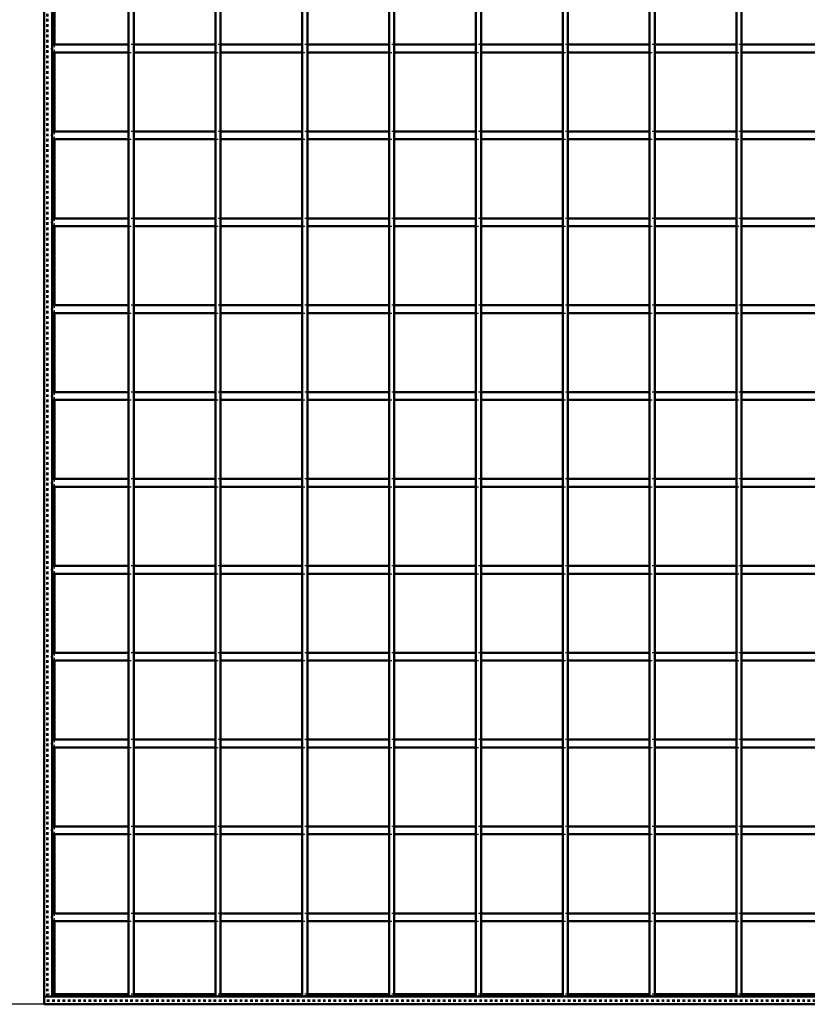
# Model space of a CAD drawing. Header units: millimetres. Extents: x -646 to 545, y -500 to 878.
# Tile 2 of 6: x -309 to -7, y -500 to -122. Entities that reach past the tile are written whole.
import ezdxf

# ---------------------------------------------------------------- set-up
doc = ezdxf.new("R2010")
doc.units = ezdxf.units.MM
doc.linetypes.add('Dashed', pattern=[2, 1, -1])
for name, color, linetype, lineweight in [('2d ConnectionPoints', 7, 'Continuous', 50), ('AM_0', 7, 'Continuous', 50), ('AM_5', 3, 'Continuous', 25), ('AM_9', 6, 'Dashed', 25)]:
    doc.layers.add(name, color=color, linetype=linetype, lineweight=lineweight)
doc.dimstyles.new('ISO-25', dxfattribs={"dimtxt": 2.5, "dimasz": 2.5, "dimexe": 1.25, "dimexo": 0.625, "dimtad": 1, "dimtxsty": 'Standard', "dimcen": 2.5, "dimadec": 0, "dimazin": 0, "dimtfac": 1, "dimtmove": 0, "dimatfit": 3, "dimfxl": 1, "dimarcsym": 0})

# ---------------------------------------------------------------- blocks, each defined once
blk = doc.blocks.new('2_LP330333P35011000600HORIZONTAL1_0_in_LPP3303331160010003500_4')
at = {"layer": 'AM_0'}
for p, q in [((300, -497), (-300, -497)), ((-300, -497), (-300, -500)), ((-267.64, -496.05), (-296.05, -496.05)), ((-234.31, -496.05), (-265.64, -496.05)), ((-200.98, -496.05), (-232.31, -496.05)), ((-167.65, -496.05), (-198.98, -496.05)), ((-134.32, -496.05), (-165.65, -496.05)), ((-100.99, -496.05), (-132.32, -496.05)), ((-67.66, -496.05), (-98.99, -496.05)), ((-34.33, -496.05), (-65.66, -496.05)), ((-1, -496.05), (-32.33, -496.05)), ((300, -500), (-300, -500))]:
    blk.add_line(p, q, dxfattribs=at)
at = {"layer": 'AM_9'}
for p, q in [((-296.05, -496.05), (-300, -496.05)), ((300, -498.4), (-300, -498.4)), ((-265.64, -496.05), (-267.64, -496.05)), ((-232.31, -496.05), (-234.31, -496.05)), ((-198.98, -496.05), (-200.98, -496.05)), ((-165.65, -496.05), (-167.65, -496.05)), ((-132.32, -496.05), (-134.32, -496.05)), ((-98.99, -496.05), (-100.99, -496.05)), ((-65.66, -496.05), (-67.66, -496.05)), ((-32.33, -496.05), (-34.33, -496.05)), ((300, -498.92), (-300, -498.92))]:
    blk.add_line(p, q, dxfattribs=at)
blk = doc.blocks.new('3_LP330333P35011000600VERTICALC1_0_in_LPP3303331160010003500_4')
at = {"layer": 'AM_0'}
for p, q in [((-267.64, -497), (-267.64, 497)), ((-265.64, -497), (-265.64, 497)), ((-265.64, -497), (-267.64, -497))]:
    blk.add_line(p, q, dxfattribs=at)
blk = doc.blocks.new('4_LP330333P35011000600VERTICALC2_0_in_LPP3303331160010003500_4')
at = {"layer": 'AM_0'}
for p, q in [((-234.31, -497), (-234.31, 497)), ((-232.31, -497), (-232.31, 497)), ((-232.31, -497), (-234.31, -497))]:
    blk.add_line(p, q, dxfattribs=at)
blk = doc.blocks.new('5_LP330333P35011000600VERTICALC3_0_in_LPP3303331160010003500_4')
at = {"layer": 'AM_0'}
for p, q in [((-200.98, -497), (-200.98, 497)), ((-198.98, -497), (-198.98, 497)), ((-198.98, -497), (-200.98, -497))]:
    blk.add_line(p, q, dxfattribs=at)
blk = doc.blocks.new('6_LP330333P35011000600VERTICALC4_0_in_LPP3303331160010003500_4')
at = {"layer": 'AM_0'}
for p, q in [((-167.65, -497), (-167.65, 497)), ((-165.65, -497), (-165.65, 497)), ((-165.65, -497), (-167.65, -497))]:
    blk.add_line(p, q, dxfattribs=at)
blk = doc.blocks.new('7_LP330333P35011000600VERTICALC5_0_in_LPP3303331160010003500_4')
at = {"layer": 'AM_0'}
for p, q in [((-134.32, -497), (-134.32, 497)), ((-132.32, -497), (-132.32, 497)), ((-132.32, -497), (-134.32, -497))]:
    blk.add_line(p, q, dxfattribs=at)
blk = doc.blocks.new('8_LP330333P35011000600VERTICALC6_0_in_LPP3303331160010003500_4')
at = {"layer": 'AM_0'}
for p, q in [((-100.99, -497), (-100.99, 497)), ((-98.99, -497), (-98.99, 497)), ((-98.99, -497), (-100.99, -497))]:
    blk.add_line(p, q, dxfattribs=at)
blk = doc.blocks.new('9_LP330333P35011000600VERTICALC7_0_in_LPP3303331160010003500_4')
at = {"layer": 'AM_0'}
for p, q in [((-67.66, -497), (-67.66, 497)), ((-65.66, -497), (-65.66, 497)), ((-65.66, -497), (-67.66, -497))]:
    blk.add_line(p, q, dxfattribs=at)
blk = doc.blocks.new('10_LP330333P35011000600VERTICALC8_0_in_LPP3303331160010003500_4')
at = {"layer": 'AM_0'}
for p, q in [((-34.33, -497), (-34.33, 497)), ((-32.33, -497), (-32.33, 497)), ((-32.33, -497), (-34.33, -497))]:
    blk.add_line(p, q, dxfattribs=at)
blk = doc.blocks.new('21_m3pymckx4lte4mlz8sk5mtjxa________0_in_LPP3303331160010003500_4')
at = {"layer": 'AM_0'}
for p, q in [((-267.64, -465.12), (-297, -465.12)), ((-297, -465.12), (-297, -468.12)), ((-267.64, -468.12), (-297, -468.12)), ((-267.64, -465.12), (-267.64, -468.12)), ((-265.64, -468.12), (-265.64, -465.12)), ((-234.31, -465.12), (-265.64, -465.12)), ((-234.31, -468.12), (-265.64, -468.12)), ((-234.31, -465.12), (-234.31, -468.12)), ((-232.31, -468.12), (-232.31, -465.12)), ((-200.98, -465.12), (-232.31, -465.12)), ((-200.98, -468.12), (-232.31, -468.12)), ((-200.98, -465.12), (-200.98, -468.12)), ((-198.98, -468.12), (-198.98, -465.12)), ((-167.65, -465.12), (-198.98, -465.12)), ((-167.65, -468.12), (-198.98, -468.12)), ((-167.65, -465.12), (-167.65, -468.12)), ((-165.65, -468.12), (-165.65, -465.12)), ((-134.32, -465.12), (-165.65, -465.12)), ((-134.32, -468.12), (-165.65, -468.12)), ((-134.32, -465.12), (-134.32, -468.12)), ((-132.32, -468.12), (-132.32, -465.12)), ((-100.99, -465.12), (-132.32, -465.12)), ((-100.99, -468.12), (-132.32, -468.12)), ((-100.99, -465.12), (-100.99, -468.12)), ((-98.99, -468.12), (-98.99, -465.12)), ((-67.66, -465.12), (-98.99, -465.12)), ((-67.66, -468.12), (-98.99, -468.12)), ((-67.66, -465.12), (-67.66, -468.12)), ((-65.66, -468.12), (-65.66, -465.12)), ((-34.33, -465.12), (-65.66, -465.12)), ((-34.33, -468.12), (-65.66, -468.12)), ((-34.33, -465.12), (-34.33, -468.12)), ((-32.33, -468.12), (-32.33, -465.12)), ((-1, -465.12), (-32.33, -465.12)), ((-1, -468.12), (-32.33, -468.12))]:
    blk.add_line(p, q, dxfattribs=at)
at = {"layer": 'AM_9'}
for p, q in [((-265.64, -465.12), (-267.64, -465.12)), ((-267.64, -468.12), (-265.64, -468.12)), ((-232.31, -465.12), (-234.31, -465.12)), ((-234.31, -468.12), (-232.31, -468.12)), ((-198.98, -465.12), (-200.98, -465.12)), ((-200.98, -468.12), (-198.98, -468.12)), ((-165.65, -465.12), (-167.65, -465.12)), ((-167.65, -468.12), (-165.65, -468.12)), ((-132.32, -465.12), (-134.32, -465.12)), ((-134.32, -468.12), (-132.32, -468.12)), ((-98.99, -465.12), (-100.99, -465.12)), ((-100.99, -468.12), (-98.99, -468.12)), ((-65.66, -465.12), (-67.66, -465.12)), ((-67.66, -468.12), (-65.66, -468.12)), ((-32.33, -465.12), (-34.33, -465.12)), ((-34.33, -468.12), (-32.33, -468.12))]:
    blk.add_line(p, q, dxfattribs=at)
blk = doc.blocks.new('22_k8rtic21jnfecki7se4qbucnn________0_in_LPP3303331160010003500_4')
at = {"layer": 'AM_0'}
for p, q in [((-267.64, -431.79), (-297, -431.79)), ((-297, -431.79), (-297, -434.79)), ((-267.64, -431.79), (-267.64, -434.79)), ((-265.64, -434.79), (-265.64, -431.79)), ((-234.31, -431.79), (-265.64, -431.79)), ((-234.31, -431.79), (-234.31, -434.79)), ((-232.31, -434.79), (-232.31, -431.79)), ((-200.98, -431.79), (-232.31, -431.79)), ((-200.98, -431.79), (-200.98, -434.79)), ((-198.98, -434.79), (-198.98, -431.79)), ((-167.65, -431.79), (-198.98, -431.79)), ((-167.65, -431.79), (-167.65, -434.79)), ((-165.65, -434.79), (-165.65, -431.79)), ((-134.32, -431.79), (-165.65, -431.79)), ((-134.32, -431.79), (-134.32, -434.79)), ((-132.32, -434.79), (-132.32, -431.79)), ((-100.99, -431.79), (-132.32, -431.79)), ((-100.99, -431.79), (-100.99, -434.79)), ((-98.99, -434.79), (-98.99, -431.79)), ((-67.66, -431.79), (-98.99, -431.79)), ((-67.66, -431.79), (-67.66, -434.79)), ((-65.66, -434.79), (-65.66, -431.79)), ((-34.33, -431.79), (-65.66, -431.79)), ((-34.33, -431.79), (-34.33, -434.79)), ((-32.33, -434.79), (-32.33, -431.79)), ((-1, -431.79), (-32.33, -431.79)), ((-267.64, -434.79), (-297, -434.79)), ((-234.31, -434.79), (-265.64, -434.79)), ((-200.98, -434.79), (-232.31, -434.79)), ((-167.65, -434.79), (-198.98, -434.79)), ((-134.32, -434.79), (-165.65, -434.79)), ((-100.99, -434.79), (-132.32, -434.79)), ((-67.66, -434.79), (-98.99, -434.79)), ((-34.33, -434.79), (-65.66, -434.79)), ((-1, -434.79), (-32.33, -434.79))]:
    blk.add_line(p, q, dxfattribs=at)
at = {"layer": 'AM_9'}
for p, q in [((-265.64, -431.79), (-267.64, -431.79)), ((-232.31, -431.79), (-234.31, -431.79)), ((-198.98, -431.79), (-200.98, -431.79)), ((-165.65, -431.79), (-167.65, -431.79)), ((-132.32, -431.79), (-134.32, -431.79)), ((-98.99, -431.79), (-100.99, -431.79)), ((-65.66, -431.79), (-67.66, -431.79)), ((-32.33, -431.79), (-34.33, -431.79)), ((-267.64, -434.79), (-265.64, -434.79)), ((-234.31, -434.79), (-232.31, -434.79)), ((-200.98, -434.79), (-198.98, -434.79)), ((-167.65, -434.79), (-165.65, -434.79)), ((-134.32, -434.79), (-132.32, -434.79)), ((-100.99, -434.79), (-98.99, -434.79)), ((-67.66, -434.79), (-65.66, -434.79)), ((-34.33, -434.79), (-32.33, -434.79))]:
    blk.add_line(p, q, dxfattribs=at)
blk = doc.blocks.new('23_ep2ticy3mji4nzow47yvq5iql________0_in_LPP3303331160010003500_4')
at = {"layer": 'AM_0'}
for p, q in [((-267.64, -398.46), (-297, -398.46)), ((-297, -398.46), (-297, -401.46)), ((-267.64, -398.46), (-267.64, -401.46)), ((-265.64, -401.46), (-265.64, -398.46)), ((-234.31, -398.46), (-265.64, -398.46)), ((-234.31, -398.46), (-234.31, -401.46)), ((-232.31, -401.46), (-232.31, -398.46)), ((-200.98, -398.46), (-232.31, -398.46)), ((-200.98, -398.46), (-200.98, -401.46)), ((-198.98, -401.46), (-198.98, -398.46)), ((-167.65, -398.46), (-198.98, -398.46)), ((-167.65, -398.46), (-167.65, -401.46)), ((-165.65, -401.46), (-165.65, -398.46)), ((-134.32, -398.46), (-165.65, -398.46)), ((-134.32, -398.46), (-134.32, -401.46)), ((-132.32, -401.46), (-132.32, -398.46)), ((-100.99, -398.46), (-132.32, -398.46)), ((-100.99, -398.46), (-100.99, -401.46)), ((-98.99, -401.46), (-98.99, -398.46)), ((-67.66, -398.46), (-98.99, -398.46)), ((-67.66, -398.46), (-67.66, -401.46)), ((-65.66, -401.46), (-65.66, -398.46)), ((-34.33, -398.46), (-65.66, -398.46)), ((-34.33, -398.46), (-34.33, -401.46)), ((-32.33, -401.46), (-32.33, -398.46)), ((-1, -398.46), (-32.33, -398.46)), ((-267.64, -401.46), (-297, -401.46)), ((-234.31, -401.46), (-265.64, -401.46)), ((-200.98, -401.46), (-232.31, -401.46)), ((-167.65, -401.46), (-198.98, -401.46)), ((-134.32, -401.46), (-165.65, -401.46)), ((-100.99, -401.46), (-132.32, -401.46)), ((-67.66, -401.46), (-98.99, -401.46)), ((-34.33, -401.46), (-65.66, -401.46)), ((-1, -401.46), (-32.33, -401.46))]:
    blk.add_line(p, q, dxfattribs=at)
at = {"layer": 'AM_9'}
for p, q in [((-265.64, -398.46), (-267.64, -398.46)), ((-232.31, -398.46), (-234.31, -398.46)), ((-198.98, -398.46), (-200.98, -398.46)), ((-165.65, -398.46), (-167.65, -398.46)), ((-132.32, -398.46), (-134.32, -398.46)), ((-98.99, -398.46), (-100.99, -398.46)), ((-65.66, -398.46), (-67.66, -398.46)), ((-32.33, -398.46), (-34.33, -398.46)), ((-267.64, -401.46), (-265.64, -401.46)), ((-234.31, -401.46), (-232.31, -401.46)), ((-200.98, -401.46), (-198.98, -401.46)), ((-167.65, -401.46), (-165.65, -401.46)), ((-134.32, -401.46), (-132.32, -401.46)), ((-100.99, -401.46), (-98.99, -401.46)), ((-67.66, -401.46), (-65.66, -401.46)), ((-34.33, -401.46), (-32.33, -401.46))]:
    blk.add_line(p, q, dxfattribs=at)
blk = doc.blocks.new('24_whnveqmeomc1ajkt8vlqor29e________0_in_LPP3303331160010003500_4')
at = {"layer": 'AM_0'}
for p, q in [((-267.64, -365.13), (-297, -365.13)), ((-297, -365.13), (-297, -368.13)), ((-267.64, -365.13), (-267.64, -368.13)), ((-265.64, -368.13), (-265.64, -365.13)), ((-234.31, -365.13), (-265.64, -365.13)), ((-234.31, -365.13), (-234.31, -368.13)), ((-232.31, -368.13), (-232.31, -365.13)), ((-200.98, -365.13), (-232.31, -365.13)), ((-200.98, -365.13), (-200.98, -368.13)), ((-198.98, -368.13), (-198.98, -365.13)), ((-167.65, -365.13), (-198.98, -365.13)), ((-167.65, -365.13), (-167.65, -368.13)), ((-165.65, -368.13), (-165.65, -365.13)), ((-134.32, -365.13), (-165.65, -365.13)), ((-134.32, -365.13), (-134.32, -368.13)), ((-132.32, -368.13), (-132.32, -365.13)), ((-100.99, -365.13), (-132.32, -365.13)), ((-100.99, -365.13), (-100.99, -368.13)), ((-98.99, -368.13), (-98.99, -365.13)), ((-67.66, -365.13), (-98.99, -365.13)), ((-67.66, -365.13), (-67.66, -368.13)), ((-65.66, -368.13), (-65.66, -365.13)), ((-34.33, -365.13), (-65.66, -365.13)), ((-34.33, -365.13), (-34.33, -368.13)), ((-32.33, -368.13), (-32.33, -365.13)), ((-1, -365.13), (-32.33, -365.13)), ((-267.64, -368.13), (-297, -368.13)), ((-234.31, -368.13), (-265.64, -368.13)), ((-200.98, -368.13), (-232.31, -368.13)), ((-167.65, -368.13), (-198.98, -368.13)), ((-134.32, -368.13), (-165.65, -368.13)), ((-100.99, -368.13), (-132.32, -368.13)), ((-67.66, -368.13), (-98.99, -368.13)), ((-34.33, -368.13), (-65.66, -368.13)), ((-1, -368.13), (-32.33, -368.13))]:
    blk.add_line(p, q, dxfattribs=at)
at = {"layer": 'AM_9'}
for p, q in [((-265.64, -365.13), (-267.64, -365.13)), ((-232.31, -365.13), (-234.31, -365.13)), ((-198.98, -365.13), (-200.98, -365.13)), ((-165.65, -365.13), (-167.65, -365.13)), ((-132.32, -365.13), (-134.32, -365.13)), ((-98.99, -365.13), (-100.99, -365.13)), ((-65.66, -365.13), (-67.66, -365.13)), ((-32.33, -365.13), (-34.33, -365.13)), ((-267.64, -368.13), (-265.64, -368.13)), ((-234.31, -368.13), (-232.31, -368.13)), ((-200.98, -368.13), (-198.98, -368.13)), ((-167.65, -368.13), (-165.65, -368.13)), ((-134.32, -368.13), (-132.32, -368.13)), ((-100.99, -368.13), (-98.99, -368.13)), ((-67.66, -368.13), (-65.66, -368.13)), ((-34.33, -368.13), (-32.33, -368.13))]:
    blk.add_line(p, q, dxfattribs=at)
blk = doc.blocks.new('25_29e5pzpkf0u3cteqegfe3jo1k________0_in_LPP3303331160010003500_4')
at = {"layer": 'AM_0'}
for p, q in [((-267.64, -331.8), (-297, -331.8)), ((-297, -331.8), (-297, -334.8)), ((-267.64, -331.8), (-267.64, -334.8)), ((-265.64, -334.8), (-265.64, -331.8)), ((-234.31, -331.8), (-265.64, -331.8)), ((-234.31, -331.8), (-234.31, -334.8)), ((-232.31, -334.8), (-232.31, -331.8)), ((-200.98, -331.8), (-232.31, -331.8)), ((-200.98, -331.8), (-200.98, -334.8)), ((-198.98, -334.8), (-198.98, -331.8)), ((-167.65, -331.8), (-198.98, -331.8)), ((-167.65, -331.8), (-167.65, -334.8)), ((-165.65, -334.8), (-165.65, -331.8)), ((-134.32, -331.8), (-165.65, -331.8)), ((-134.32, -331.8), (-134.32, -334.8)), ((-132.32, -334.8), (-132.32, -331.8)), ((-100.99, -331.8), (-132.32, -331.8)), ((-100.99, -331.8), (-100.99, -334.8)), ((-98.99, -334.8), (-98.99, -331.8)), ((-67.66, -331.8), (-98.99, -331.8)), ((-67.66, -331.8), (-67.66, -334.8)), ((-65.66, -334.8), (-65.66, -331.8)), ((-34.33, -331.8), (-65.66, -331.8)), ((-34.33, -331.8), (-34.33, -334.8)), ((-32.33, -334.8), (-32.33, -331.8)), ((-1, -331.8), (-32.33, -331.8)), ((-267.64, -334.8), (-297, -334.8)), ((-234.31, -334.8), (-265.64, -334.8)), ((-200.98, -334.8), (-232.31, -334.8)), ((-167.65, -334.8), (-198.98, -334.8)), ((-134.32, -334.8), (-165.65, -334.8)), ((-100.99, -334.8), (-132.32, -334.8)), ((-67.66, -334.8), (-98.99, -334.8)), ((-34.33, -334.8), (-65.66, -334.8)), ((-1, -334.8), (-32.33, -334.8))]:
    blk.add_line(p, q, dxfattribs=at)
at = {"layer": 'AM_9'}
for p, q in [((-265.64, -331.8), (-267.64, -331.8)), ((-232.31, -331.8), (-234.31, -331.8)), ((-198.98, -331.8), (-200.98, -331.8)), ((-165.65, -331.8), (-167.65, -331.8)), ((-132.32, -331.8), (-134.32, -331.8)), ((-98.99, -331.8), (-100.99, -331.8)), ((-65.66, -331.8), (-67.66, -331.8)), ((-32.33, -331.8), (-34.33, -331.8)), ((-267.64, -334.8), (-265.64, -334.8)), ((-234.31, -334.8), (-232.31, -334.8)), ((-200.98, -334.8), (-198.98, -334.8)), ((-167.65, -334.8), (-165.65, -334.8)), ((-134.32, -334.8), (-132.32, -334.8)), ((-100.99, -334.8), (-98.99, -334.8)), ((-67.66, -334.8), (-65.66, -334.8)), ((-34.33, -334.8), (-32.33, -334.8))]:
    blk.add_line(p, q, dxfattribs=at)
blk = doc.blocks.new('26_x5ku9jnkv470v8kdwv1o1g8rr________0_in_LPP3303331160010003500_4')
at = {"layer": 'AM_0'}
for p, q in [((-267.64, -298.47), (-297, -298.47)), ((-297, -298.47), (-297, -301.47)), ((-267.64, -301.47), (-297, -301.47)), ((-267.64, -298.47), (-267.64, -301.47)), ((-265.64, -301.47), (-265.64, -298.47)), ((-234.31, -298.47), (-265.64, -298.47)), ((-234.31, -301.47), (-265.64, -301.47)), ((-234.31, -298.47), (-234.31, -301.47)), ((-232.31, -301.47), (-232.31, -298.47)), ((-200.98, -298.47), (-232.31, -298.47)), ((-200.98, -301.47), (-232.31, -301.47)), ((-200.98, -298.47), (-200.98, -301.47)), ((-198.98, -301.47), (-198.98, -298.47)), ((-167.65, -298.47), (-198.98, -298.47)), ((-167.65, -301.47), (-198.98, -301.47)), ((-167.65, -298.47), (-167.65, -301.47)), ((-165.65, -301.47), (-165.65, -298.47)), ((-134.32, -298.47), (-165.65, -298.47)), ((-134.32, -301.47), (-165.65, -301.47)), ((-134.32, -298.47), (-134.32, -301.47)), ((-132.32, -301.47), (-132.32, -298.47)), ((-100.99, -298.47), (-132.32, -298.47)), ((-100.99, -301.47), (-132.32, -301.47)), ((-100.99, -298.47), (-100.99, -301.47)), ((-98.99, -301.47), (-98.99, -298.47)), ((-67.66, -298.47), (-98.99, -298.47)), ((-67.66, -301.47), (-98.99, -301.47)), ((-67.66, -298.47), (-67.66, -301.47)), ((-65.66, -301.47), (-65.66, -298.47)), ((-34.33, -298.47), (-65.66, -298.47)), ((-34.33, -301.47), (-65.66, -301.47)), ((-34.33, -298.47), (-34.33, -301.47)), ((-32.33, -301.47), (-32.33, -298.47)), ((-1, -298.47), (-32.33, -298.47)), ((-1, -301.47), (-32.33, -301.47))]:
    blk.add_line(p, q, dxfattribs=at)
at = {"layer": 'AM_9'}
for p, q in [((-265.64, -298.47), (-267.64, -298.47)), ((-267.64, -301.47), (-265.64, -301.47)), ((-232.31, -298.47), (-234.31, -298.47)), ((-234.31, -301.47), (-232.31, -301.47)), ((-198.98, -298.47), (-200.98, -298.47)), ((-200.98, -301.47), (-198.98, -301.47)), ((-165.65, -298.47), (-167.65, -298.47)), ((-167.65, -301.47), (-165.65, -301.47)), ((-132.32, -298.47), (-134.32, -298.47)), ((-134.32, -301.47), (-132.32, -301.47)), ((-98.99, -298.47), (-100.99, -298.47)), ((-100.99, -301.47), (-98.99, -301.47)), ((-65.66, -298.47), (-67.66, -298.47)), ((-67.66, -301.47), (-65.66, -301.47)), ((-32.33, -298.47), (-34.33, -298.47)), ((-34.33, -301.47), (-32.33, -301.47))]:
    blk.add_line(p, q, dxfattribs=at)
blk = doc.blocks.new('27_rdscahyhmux3d793sp09hap6h________0_in_LPP3303331160010003500_4')
at = {"layer": 'AM_0'}
for p, q in [((-267.64, -265.14), (-297, -265.14)), ((-297, -265.14), (-297, -268.14)), ((-267.64, -268.14), (-297, -268.14)), ((-267.64, -265.14), (-267.64, -268.14)), ((-265.64, -268.14), (-265.64, -265.14)), ((-234.31, -265.14), (-265.64, -265.14)), ((-234.31, -268.14), (-265.64, -268.14)), ((-234.31, -265.14), (-234.31, -268.14)), ((-232.31, -268.14), (-232.31, -265.14)), ((-200.98, -265.14), (-232.31, -265.14)), ((-200.98, -268.14), (-232.31, -268.14)), ((-200.98, -265.14), (-200.98, -268.14)), ((-198.98, -268.14), (-198.98, -265.14)), ((-167.65, -265.14), (-198.98, -265.14)), ((-167.65, -268.14), (-198.98, -268.14)), ((-167.65, -265.14), (-167.65, -268.14)), ((-165.65, -268.14), (-165.65, -265.14)), ((-134.32, -265.14), (-165.65, -265.14)), ((-134.32, -268.14), (-165.65, -268.14)), ((-134.32, -265.14), (-134.32, -268.14)), ((-132.32, -268.14), (-132.32, -265.14)), ((-100.99, -265.14), (-132.32, -265.14)), ((-100.99, -268.14), (-132.32, -268.14)), ((-100.99, -265.14), (-100.99, -268.14)), ((-98.99, -268.14), (-98.99, -265.14)), ((-67.66, -265.14), (-98.99, -265.14)), ((-67.66, -268.14), (-98.99, -268.14)), ((-67.66, -265.14), (-67.66, -268.14)), ((-65.66, -268.14), (-65.66, -265.14)), ((-34.33, -265.14), (-65.66, -265.14)), ((-34.33, -268.14), (-65.66, -268.14)), ((-34.33, -265.14), (-34.33, -268.14)), ((-32.33, -268.14), (-32.33, -265.14)), ((-1, -265.14), (-32.33, -265.14)), ((-1, -268.14), (-32.33, -268.14))]:
    blk.add_line(p, q, dxfattribs=at)
at = {"layer": 'AM_9'}
for p, q in [((-265.64, -265.14), (-267.64, -265.14)), ((-267.64, -268.14), (-265.64, -268.14)), ((-232.31, -265.14), (-234.31, -265.14)), ((-234.31, -268.14), (-232.31, -268.14)), ((-198.98, -265.14), (-200.98, -265.14)), ((-200.98, -268.14), (-198.98, -268.14)), ((-165.65, -265.14), (-167.65, -265.14)), ((-167.65, -268.14), (-165.65, -268.14)), ((-132.32, -265.14), (-134.32, -265.14)), ((-134.32, -268.14), (-132.32, -268.14)), ((-98.99, -265.14), (-100.99, -265.14)), ((-100.99, -268.14), (-98.99, -268.14)), ((-65.66, -265.14), (-67.66, -265.14)), ((-67.66, -268.14), (-65.66, -268.14)), ((-32.33, -265.14), (-34.33, -265.14)), ((-34.33, -268.14), (-32.33, -268.14))]:
    blk.add_line(p, q, dxfattribs=at)
blk = doc.blocks.new('28_facnii6s3re1i7bochlruzegl________0_in_LPP3303331160010003500_4')
at = {"layer": 'AM_0'}
for p, q in [((-267.64, -231.81), (-297, -231.81)), ((-297, -231.81), (-297, -234.81)), ((-267.64, -231.81), (-267.64, -234.81)), ((-265.64, -234.81), (-265.64, -231.81)), ((-234.31, -231.81), (-265.64, -231.81)), ((-234.31, -231.81), (-234.31, -234.81)), ((-232.31, -234.81), (-232.31, -231.81)), ((-200.98, -231.81), (-232.31, -231.81)), ((-200.98, -231.81), (-200.98, -234.81)), ((-198.98, -234.81), (-198.98, -231.81)), ((-167.65, -231.81), (-198.98, -231.81)), ((-167.65, -231.81), (-167.65, -234.81)), ((-165.65, -234.81), (-165.65, -231.81)), ((-134.32, -231.81), (-165.65, -231.81)), ((-134.32, -231.81), (-134.32, -234.81)), ((-132.32, -234.81), (-132.32, -231.81)), ((-100.99, -231.81), (-132.32, -231.81)), ((-100.99, -231.81), (-100.99, -234.81)), ((-98.99, -234.81), (-98.99, -231.81)), ((-67.66, -231.81), (-98.99, -231.81)), ((-67.66, -231.81), (-67.66, -234.81)), ((-65.66, -234.81), (-65.66, -231.81)), ((-34.33, -231.81), (-65.66, -231.81)), ((-34.33, -231.81), (-34.33, -234.81)), ((-32.33, -234.81), (-32.33, -231.81)), ((-1, -231.81), (-32.33, -231.81)), ((-267.64, -234.81), (-297, -234.81)), ((-234.31, -234.81), (-265.64, -234.81)), ((-200.98, -234.81), (-232.31, -234.81)), ((-167.65, -234.81), (-198.98, -234.81)), ((-134.32, -234.81), (-165.65, -234.81)), ((-100.99, -234.81), (-132.32, -234.81)), ((-67.66, -234.81), (-98.99, -234.81)), ((-34.33, -234.81), (-65.66, -234.81)), ((-1, -234.81), (-32.33, -234.81))]:
    blk.add_line(p, q, dxfattribs=at)
at = {"layer": 'AM_9'}
for p, q in [((-265.64, -231.81), (-267.64, -231.81)), ((-232.31, -231.81), (-234.31, -231.81)), ((-198.98, -231.81), (-200.98, -231.81)), ((-165.65, -231.81), (-167.65, -231.81)), ((-132.32, -231.81), (-134.32, -231.81)), ((-98.99, -231.81), (-100.99, -231.81)), ((-65.66, -231.81), (-67.66, -231.81)), ((-32.33, -231.81), (-34.33, -231.81)), ((-267.64, -234.81), (-265.64, -234.81)), ((-234.31, -234.81), (-232.31, -234.81)), ((-200.98, -234.81), (-198.98, -234.81)), ((-167.65, -234.81), (-165.65, -234.81)), ((-134.32, -234.81), (-132.32, -234.81)), ((-100.99, -234.81), (-98.99, -234.81)), ((-67.66, -234.81), (-65.66, -234.81)), ((-34.33, -234.81), (-32.33, -234.81))]:
    blk.add_line(p, q, dxfattribs=at)
blk = doc.blocks.new('29_1mby4hj0uzokk05demq37y9nn________0_in_LPP3303331160010003500_4')
at = {"layer": 'AM_0'}
for p, q in [((-267.64, -198.48), (-297, -198.48)), ((-297, -198.48), (-297, -201.48)), ((-267.64, -198.48), (-267.64, -201.48)), ((-265.64, -201.48), (-265.64, -198.48)), ((-234.31, -198.48), (-265.64, -198.48)), ((-234.31, -198.48), (-234.31, -201.48)), ((-232.31, -201.48), (-232.31, -198.48)), ((-200.98, -198.48), (-232.31, -198.48)), ((-200.98, -198.48), (-200.98, -201.48)), ((-198.98, -201.48), (-198.98, -198.48)), ((-167.65, -198.48), (-198.98, -198.48)), ((-167.65, -198.48), (-167.65, -201.48)), ((-165.65, -201.48), (-165.65, -198.48)), ((-134.32, -198.48), (-165.65, -198.48)), ((-134.32, -198.48), (-134.32, -201.48)), ((-132.32, -201.48), (-132.32, -198.48)), ((-100.99, -198.48), (-132.32, -198.48)), ((-100.99, -198.48), (-100.99, -201.48)), ((-98.99, -201.48), (-98.99, -198.48)), ((-67.66, -198.48), (-98.99, -198.48)), ((-67.66, -198.48), (-67.66, -201.48)), ((-65.66, -201.48), (-65.66, -198.48)), ((-34.33, -198.48), (-65.66, -198.48)), ((-34.33, -198.48), (-34.33, -201.48)), ((-32.33, -201.48), (-32.33, -198.48)), ((-1, -198.48), (-32.33, -198.48)), ((-267.64, -201.48), (-297, -201.48)), ((-234.31, -201.48), (-265.64, -201.48)), ((-200.98, -201.48), (-232.31, -201.48)), ((-167.65, -201.48), (-198.98, -201.48)), ((-134.32, -201.48), (-165.65, -201.48)), ((-100.99, -201.48), (-132.32, -201.48)), ((-67.66, -201.48), (-98.99, -201.48)), ((-34.33, -201.48), (-65.66, -201.48)), ((-1, -201.48), (-32.33, -201.48))]:
    blk.add_line(p, q, dxfattribs=at)
at = {"layer": 'AM_9'}
for p, q in [((-265.64, -198.48), (-267.64, -198.48)), ((-232.31, -198.48), (-234.31, -198.48)), ((-198.98, -198.48), (-200.98, -198.48)), ((-165.65, -198.48), (-167.65, -198.48)), ((-132.32, -198.48), (-134.32, -198.48)), ((-98.99, -198.48), (-100.99, -198.48)), ((-65.66, -198.48), (-67.66, -198.48)), ((-32.33, -198.48), (-34.33, -198.48)), ((-267.64, -201.48), (-265.64, -201.48)), ((-234.31, -201.48), (-232.31, -201.48)), ((-200.98, -201.48), (-198.98, -201.48)), ((-167.65, -201.48), (-165.65, -201.48)), ((-134.32, -201.48), (-132.32, -201.48)), ((-100.99, -201.48), (-98.99, -201.48)), ((-67.66, -201.48), (-65.66, -201.48)), ((-34.33, -201.48), (-32.33, -201.48))]:
    blk.add_line(p, q, dxfattribs=at)
blk = doc.blocks.new('30_ijzvmffa4ll4j6pze8741541l________0_in_LPP3303331160010003500_4')
at = {"layer": 'AM_0'}
for p, q in [((-267.64, -165.15), (-297, -165.15)), ((-297, -165.15), (-297, -168.15)), ((-267.64, -165.15), (-267.64, -168.15)), ((-265.64, -168.15), (-265.64, -165.15)), ((-234.31, -165.15), (-265.64, -165.15)), ((-234.31, -165.15), (-234.31, -168.15)), ((-232.31, -168.15), (-232.31, -165.15)), ((-200.98, -165.15), (-232.31, -165.15)), ((-200.98, -165.15), (-200.98, -168.15)), ((-198.98, -168.15), (-198.98, -165.15)), ((-167.65, -165.15), (-198.98, -165.15)), ((-167.65, -165.15), (-167.65, -168.15)), ((-165.65, -168.15), (-165.65, -165.15)), ((-134.32, -165.15), (-165.65, -165.15)), ((-134.32, -165.15), (-134.32, -168.15)), ((-132.32, -168.15), (-132.32, -165.15)), ((-100.99, -165.15), (-132.32, -165.15)), ((-100.99, -165.15), (-100.99, -168.15)), ((-98.99, -168.15), (-98.99, -165.15)), ((-67.66, -165.15), (-98.99, -165.15)), ((-67.66, -165.15), (-67.66, -168.15)), ((-65.66, -168.15), (-65.66, -165.15)), ((-34.33, -165.15), (-65.66, -165.15)), ((-34.33, -165.15), (-34.33, -168.15)), ((-32.33, -168.15), (-32.33, -165.15)), ((-1, -165.15), (-32.33, -165.15)), ((-267.64, -168.15), (-297, -168.15)), ((-234.31, -168.15), (-265.64, -168.15)), ((-200.98, -168.15), (-232.31, -168.15)), ((-167.65, -168.15), (-198.98, -168.15)), ((-134.32, -168.15), (-165.65, -168.15)), ((-100.99, -168.15), (-132.32, -168.15)), ((-67.66, -168.15), (-98.99, -168.15)), ((-34.33, -168.15), (-65.66, -168.15)), ((-1, -168.15), (-32.33, -168.15))]:
    blk.add_line(p, q, dxfattribs=at)
at = {"layer": 'AM_9'}
for p, q in [((-265.64, -165.15), (-267.64, -165.15)), ((-232.31, -165.15), (-234.31, -165.15)), ((-198.98, -165.15), (-200.98, -165.15)), ((-165.65, -165.15), (-167.65, -165.15)), ((-132.32, -165.15), (-134.32, -165.15)), ((-98.99, -165.15), (-100.99, -165.15)), ((-65.66, -165.15), (-67.66, -165.15)), ((-32.33, -165.15), (-34.33, -165.15)), ((-267.64, -168.15), (-265.64, -168.15)), ((-234.31, -168.15), (-232.31, -168.15)), ((-200.98, -168.15), (-198.98, -168.15)), ((-167.65, -168.15), (-165.65, -168.15)), ((-134.32, -168.15), (-132.32, -168.15)), ((-100.99, -168.15), (-98.99, -168.15)), ((-67.66, -168.15), (-65.66, -168.15)), ((-34.33, -168.15), (-32.33, -168.15))]:
    blk.add_line(p, q, dxfattribs=at)
blk = doc.blocks.new('31_6kgw2fvh7uwzdivs0e7n2tkia________0_in_LPP3303331160010003500_4')
at = {"layer": 'AM_0'}
for p, q in [((-267.64, -131.82), (-297, -131.82)), ((-297, -131.82), (-297, -134.82)), ((-267.64, -131.82), (-267.64, -134.82)), ((-265.64, -134.82), (-265.64, -131.82)), ((-234.31, -131.82), (-265.64, -131.82)), ((-234.31, -131.82), (-234.31, -134.82)), ((-232.31, -134.82), (-232.31, -131.82)), ((-200.98, -131.82), (-232.31, -131.82)), ((-200.98, -131.82), (-200.98, -134.82)), ((-198.98, -134.82), (-198.98, -131.82)), ((-167.65, -131.82), (-198.98, -131.82)), ((-167.65, -131.82), (-167.65, -134.82)), ((-165.65, -134.82), (-165.65, -131.82)), ((-134.32, -131.82), (-165.65, -131.82)), ((-134.32, -131.82), (-134.32, -134.82)), ((-132.32, -134.82), (-132.32, -131.82)), ((-100.99, -131.82), (-132.32, -131.82)), ((-100.99, -131.82), (-100.99, -134.82)), ((-98.99, -134.82), (-98.99, -131.82)), ((-67.66, -131.82), (-98.99, -131.82)), ((-67.66, -131.82), (-67.66, -134.82)), ((-65.66, -134.82), (-65.66, -131.82)), ((-34.33, -131.82), (-65.66, -131.82)), ((-34.33, -131.82), (-34.33, -134.82)), ((-32.33, -134.82), (-32.33, -131.82)), ((-1, -131.82), (-32.33, -131.82)), ((-267.64, -134.82), (-297, -134.82)), ((-234.31, -134.82), (-265.64, -134.82)), ((-200.98, -134.82), (-232.31, -134.82)), ((-167.65, -134.82), (-198.98, -134.82)), ((-134.32, -134.82), (-165.65, -134.82)), ((-100.99, -134.82), (-132.32, -134.82)), ((-67.66, -134.82), (-98.99, -134.82)), ((-34.33, -134.82), (-65.66, -134.82)), ((-1, -134.82), (-32.33, -134.82))]:
    blk.add_line(p, q, dxfattribs=at)
at = {"layer": 'AM_9'}
for p, q in [((-265.64, -131.82), (-267.64, -131.82)), ((-232.31, -131.82), (-234.31, -131.82)), ((-198.98, -131.82), (-200.98, -131.82)), ((-165.65, -131.82), (-167.65, -131.82)), ((-132.32, -131.82), (-134.32, -131.82)), ((-98.99, -131.82), (-100.99, -131.82)), ((-65.66, -131.82), (-67.66, -131.82)), ((-32.33, -131.82), (-34.33, -131.82)), ((-267.64, -134.82), (-265.64, -134.82)), ((-234.31, -134.82), (-232.31, -134.82)), ((-200.98, -134.82), (-198.98, -134.82)), ((-167.65, -134.82), (-165.65, -134.82)), ((-134.32, -134.82), (-132.32, -134.82)), ((-100.99, -134.82), (-98.99, -134.82)), ((-67.66, -134.82), (-65.66, -134.82)), ((-34.33, -134.82), (-32.33, -134.82))]:
    blk.add_line(p, q, dxfattribs=at)
blk = doc.blocks.new('50_LP330333P35011000600VERTICAL2_0_in_LPP3303331160010003500_4')
at = {"layer": 'AM_0'}
for p, q in [((-300, -497), (-300, 497)), ((-297, -497), (-297, 497)), ((-296.05, -131.82), (-296.05, -101.49)), ((-296.05, -165.15), (-296.05, -134.82)), ((-296.05, -198.48), (-296.05, -168.15)), ((-296.05, -231.81), (-296.05, -201.48)), ((-296.05, -265.14), (-296.05, -234.81)), ((-296.05, -298.47), (-296.05, -268.14)), ((-296.05, -331.8), (-296.05, -301.47)), ((-296.05, -365.13), (-296.05, -334.8)), ((-296.05, -398.46), (-296.05, -368.13)), ((-296.05, -431.79), (-296.05, -401.46)), ((-296.05, -465.12), (-296.05, -434.79)), ((-296.05, -496.05), (-296.05, -468.12)), ((-297, -497), (-300, -497))]:
    blk.add_line(p, q, dxfattribs=at)
at = {"layer": 'AM_9'}
for p, q in [((-298.99, -497), (-298.99, 497)), ((-298.55, -497), (-298.55, 497)), ((-296.05, -134.82), (-296.05, -131.82)), ((-296.05, -168.15), (-296.05, -165.15)), ((-296.05, -201.48), (-296.05, -198.48)), ((-296.05, -234.81), (-296.05, -231.81)), ((-296.05, -268.14), (-296.05, -265.14)), ((-296.05, -301.47), (-296.05, -298.47)), ((-296.05, -334.8), (-296.05, -331.8)), ((-296.05, -368.13), (-296.05, -365.13)), ((-296.05, -401.46), (-296.05, -398.46)), ((-296.05, -434.79), (-296.05, -431.79)), ((-296.05, -468.12), (-296.05, -465.12)), ((-296.05, -497), (-296.05, -496.05))]:
    blk.add_line(p, q, dxfattribs=at)
blk = doc.blocks.new('*D53')
at = {"layer": 'AM_5', "color": 0, "lineweight": -2}
for p, q in [((-300, 500), (-520, 500)), ((-520, 460), (-520, 208.94)), ((-520, -460), (-520, -208.94)), ((-300, -500), (-520, -500))]:
    blk.add_line(p, q, dxfattribs=at)
at = {"layer": 'AM_5', "color": 0}
for points in [[(-513.33, 460), (-526.67, 460), (-520, 500)], [(-526.67, -460), (-513.33, -460), (-520, -500)]]:
    blk.add_solid(points, dxfattribs=at)
at = {"layer": 'Defpoints', "color": 0}
for p in [(-300, 500), (-520, -500), (-300, -500)]:
    blk.add_point(p, dxfattribs=at)
at = {"layer": 'AM_5', "color": 0, "insert": (-520, 0), "char_height": 40, "attachment_point": 5, "rotation": 90}
blk.add_mtext('B = 1000 mm', dxfattribs=at)

msp = doc.modelspace()

# ---------------------------------------------------------------- linework, layer by layer
at = {"layer": '2d ConnectionPoints'}
for p in [(-297, -133.32), (-297, -133.32), (-297, -166.65), (-297, -166.65), (-297, -199.98), (-297, -199.98), (-297, -233.31), (-297, -233.31), (-297, -266.64), (-297, -266.64), (-297, -299.97), (-297, -299.97), (-297, -333.3), (-297, -333.3), (-297, -366.63), (-297, -366.63), (-297, -399.96), (-297, -399.96), (-297, -433.29), (-297, -433.29), (-297, -466.62), (-297, -466.62), (-266.64, -497), (-233.31, -497), (-199.98, -497), (-166.65, -497), (-133.32, -497), (-99.99, -497), (-66.66, -497), (-33.33, -497)]:
    msp.add_point(p, dxfattribs=at)

# ---------------------------------------------------------------- block references
for name in ['50_LP330333P35011000600VERTICAL2_0_in_LPP3303331160010003500_4', '3_LP330333P35011000600VERTICALC1_0_in_LPP3303331160010003500_4', '4_LP330333P35011000600VERTICALC2_0_in_LPP3303331160010003500_4', '5_LP330333P35011000600VERTICALC3_0_in_LPP3303331160010003500_4', '6_LP330333P35011000600VERTICALC4_0_in_LPP3303331160010003500_4', '7_LP330333P35011000600VERTICALC5_0_in_LPP3303331160010003500_4', '8_LP330333P35011000600VERTICALC6_0_in_LPP3303331160010003500_4', '9_LP330333P35011000600VERTICALC7_0_in_LPP3303331160010003500_4', '10_LP330333P35011000600VERTICALC8_0_in_LPP3303331160010003500_4', '31_6kgw2fvh7uwzdivs0e7n2tkia________0_in_LPP3303331160010003500_4', '30_ijzvmffa4ll4j6pze8741541l________0_in_LPP3303331160010003500_4', '29_1mby4hj0uzokk05demq37y9nn________0_in_LPP3303331160010003500_4', '28_facnii6s3re1i7bochlruzegl________0_in_LPP3303331160010003500_4', '27_rdscahyhmux3d793sp09hap6h________0_in_LPP3303331160010003500_4', '26_x5ku9jnkv470v8kdwv1o1g8rr________0_in_LPP3303331160010003500_4', '25_29e5pzpkf0u3cteqegfe3jo1k________0_in_LPP3303331160010003500_4', '24_whnveqmeomc1ajkt8vlqor29e________0_in_LPP3303331160010003500_4', '23_ep2ticy3mji4nzow47yvq5iql________0_in_LPP3303331160010003500_4', '22_k8rtic21jnfecki7se4qbucnn________0_in_LPP3303331160010003500_4', '21_m3pymckx4lte4mlz8sk5mtjxa________0_in_LPP3303331160010003500_4', '2_LP330333P35011000600HORIZONTAL1_0_in_LPP3303331160010003500_4']:
    msp.add_blockref(name, (0, 0))

# ---------------------------------------------------------------- dimensions: what is measured, and where the dimension line sits
at = {"layer": 'AM_5'}
dim = msp.add_linear_dim(base=(-520, -500), p1=(-300, 500), p2=(-300, -500), angle=90, text='B = 1000 mm', dimstyle='ISO-25', override={"dimtxt": 40, "dimasz": 40, "dimexe": 0, "dimexo": 0, "dimgap": 12}, dxfattribs=at)
dim.commit()
dim.dimension.update_dxf_attribs({"geometry": '*D53', "text_midpoint": (-520, 0), "dimtype": 160, "text_rotation": 90})

doc.saveas('drawing.dxf')
